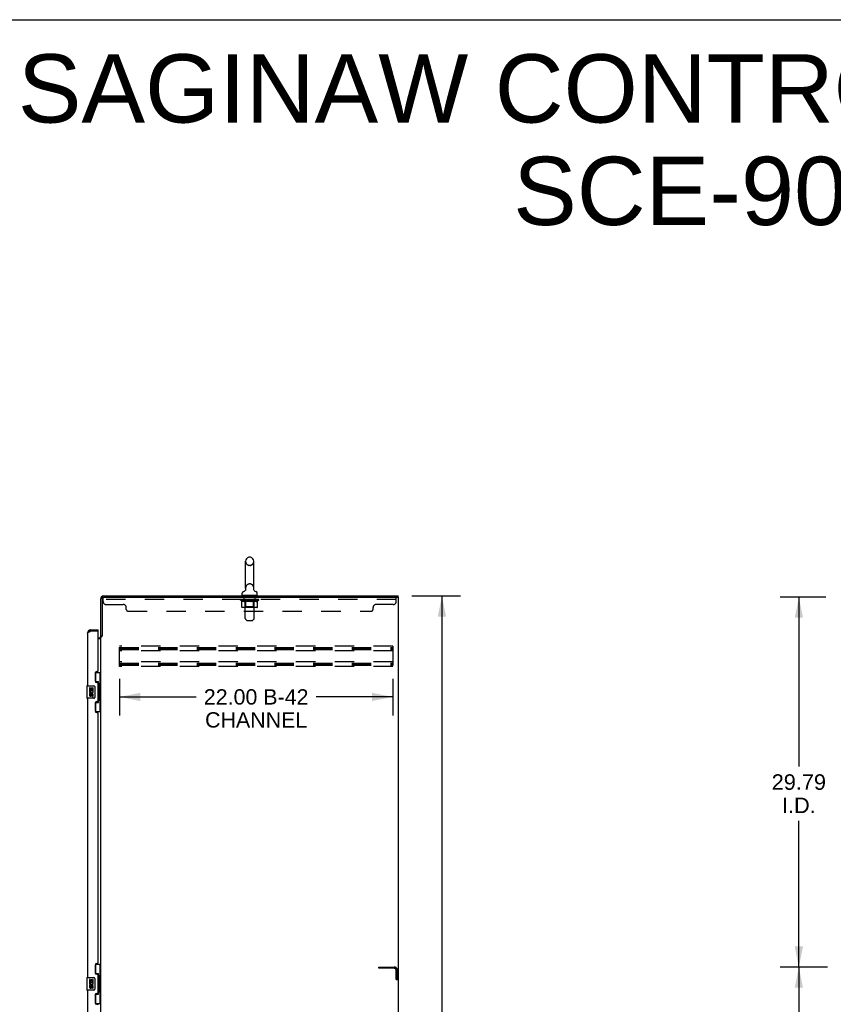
# Model space of a CAD drawing. Header units: inches. Extents: x 0 to 283, y 0 to 183.
# Tile 12 of 13: x 142 to 207, y 104 to 183. Entities that reach past the tile are written whole.
import ezdxf

# ---------------------------------------------------------------- set-up
doc = ezdxf.new("R2010")
doc.units = ezdxf.units.IN
doc.header["$LTSCALE"] = 15.583333
doc.header["$MEASUREMENT"] = 0
doc.linetypes.add('HIDDEN', pattern=[0.2, 0.1, -0.1])
doc.layers.get('0').update_dxf_attribs({"linetype": 'CONTINUOUS'})
for name, color, linetype in [('02___PRT_ALL_AXES', 7, 'CONTINUOUS'), ('DEFAULT_2', 8, 'HIDDEN'), ('DIMENSIONS', 7, 'CONTINUOUS')]:
    doc.layers.add(name, color=color, linetype=linetype)
doc.styles.get("Standard").update_dxf_attribs({"font": 'arial.ttf'})
doc.dimstyles.new('DIMSTYLE_1', dxfattribs={"dimtxt": 1.416667, "dimasz": 1.666667, "dimexe": 0.09, "dimexo": 0.07, "dimgap": 0.0425, "dimtad": 0, "dimtih": 1, "dimtoh": 1, "dimzin": 4, "dimdsep": 46, "dimtxsty": 'Standard', "dimblk": '_FILLED', "dimblk1": '_FILLED', "dimblk2": '_FILLED', "dimcen": 0.09, "dimazin": 1, "dimtfac": 1, "dimtdec": 3, "dimtofl": 0, "dimtmove": 0, "dimatfit": 3, "dimldrblk": '_FILLED', "dimfxl": 1, "dimtolj": 1, "dimtzin": 4, "dimarcsym": 0})
doc.dimstyles.new('DIMSTYLE_2', dxfattribs={"dimtxt": 1.233333, "dimasz": 1.666667, "dimexe": 0.09, "dimexo": 0.07, "dimgap": 0.037, "dimtad": 0, "dimtih": 1, "dimtoh": 1, "dimzin": 4, "dimdsep": 46, "dimtxsty": 'Standard', "dimblk": '_FILLED', "dimblk1": '_FILLED', "dimblk2": '_FILLED', "dimcen": 0.09, "dimazin": 1, "dimtfac": 1, "dimtdec": 3, "dimtofl": 0, "dimtmove": 0, "dimatfit": 3, "dimldrblk": '_FILLED', "dimfxl": 1, "dimtolj": 1, "dimtzin": 4, "dimarcsym": 0})
doc.dimstyles.new('DIMSTYLE_4', dxfattribs={"dimtxt": 1.25, "dimasz": 1.666667, "dimexe": 0.09, "dimexo": 0.07, "dimgap": 0.0375, "dimtad": 0, "dimtih": 1, "dimtoh": 1, "dimzin": 4, "dimdsep": 46, "dimtxsty": 'Standard', "dimblk": '_FILLED', "dimblk1": '_FILLED', "dimblk2": '_FILLED', "dimcen": 0.09, "dimazin": 1, "dimtfac": 1, "dimtdec": 3, "dimtofl": 0, "dimtmove": 0, "dimatfit": 3, "dimldrblk": '_FILLED', "dimfxl": 1, "dimtolj": 1, "dimtzin": 4, "dimarcsym": 0})

# ---------------------------------------------------------------- blocks, each defined once
blk = doc.blocks.new('_FILLED')
at = {"color": 0, "linetype": 'ByBlock'}
blk.add_solid([(0, 0), (-1, 0.2), (-1, -0.2)], dxfattribs=at)
blk = doc.blocks.new('*D2')
at = {"layer": 'DIMENSIONS', "color": 2, "linetype": 'Continuous'}
for p, q in [((173.246, 136.937), (177.179, 136.937)), ((175.679, 136.937), (175.679, 93.354)), ((175.679, 46.937), (175.679, 90.521)), ((173.246, 46.937), (177.179, 46.937))]:
    blk.add_line(p, q, dxfattribs=at)
at = {"layer": 'DIMENSIONS', "color": 2, "linetype": 'Continuous', "xscale": 1.6666666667, "yscale": 1.6666666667, "zscale": 1.6666666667}
for p, rotation in [((175.679, 136.937), 90), ((175.679, 46.937), 270)]:
    blk.add_blockref('_FILLED', p, dxfattribs=dict(at, rotation=rotation))
at = {"layer": 'DIMENSIONS', "color": 2, "linetype": 'Continuous', "insert": (175.679, 92.646), "char_height": 1.4167, "width": 4.95043, "attachment_point": 2, "line_spacing_factor": 0.9}
blk.add_mtext('90.00', dxfattribs=at)
blk = doc.blocks.new('*D3')
at = {"layer": 'DIMENSIONS', "color": 2, "linetype": 'Continuous'}
for p, q in [((149.715, 130.263), (149.715, 127.296)), ((171.715, 130.263), (171.715, 127.296)), ((149.715, 128.796), (155.887, 128.796)), ((171.715, 128.796), (165.542, 128.796))]:
    blk.add_line(p, q, dxfattribs=at)
at = {"layer": 'DIMENSIONS', "color": 2, "linetype": 'Continuous', "xscale": 1.6666666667, "yscale": 1.6666666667, "zscale": 1.6666666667, "rotation": 180}
blk.add_blockref('_FILLED', (149.715, 128.796), dxfattribs=at)
at = {"layer": 'DIMENSIONS', "color": 2, "linetype": 'Continuous', "xscale": 1.6666666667, "yscale": 1.6666666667, "zscale": 1.6666666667}
blk.add_blockref('_FILLED', (171.715, 128.796), dxfattribs=at)
at = {"layer": 'DIMENSIONS', "color": 2, "linetype": 'Continuous', "insert": (160.715, 129.413), "char_height": 1.2333, "width": 8.42243, "attachment_point": 2, "line_spacing_factor": 0.9}
blk.add_mtext('22.00 B-42\\PCHANNEL', dxfattribs=at)
blk = doc.blocks.new('*D9')
at = {"layer": 'DIMENSIONS', "color": 2, "linetype": 'Continuous'}
for p, q in [((206.744, 107.041), (202.931, 107.041)), ((204.431, 107.041), (204.431, 93.291)), ((204.431, 77.041), (204.431, 90.791)), ((206.744, 77.041), (202.931, 77.041))]:
    blk.add_line(p, q, dxfattribs=at)
at = {"layer": 'DIMENSIONS', "color": 2, "linetype": 'Continuous', "xscale": 1.6666666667, "yscale": 1.6666666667, "zscale": 1.6666666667}
for p, rotation in [((204.431, 107.041), 90), ((204.431, 77.041), 270)]:
    blk.add_blockref('_FILLED', p, dxfattribs=dict(at, rotation=rotation))
at = {"layer": 'DIMENSIONS', "color": 2, "linetype": 'Continuous', "insert": (204.431, 92.666), "char_height": 1.25, "width": 4.36803, "attachment_point": 2, "line_spacing_factor": 0.9}
blk.add_mtext('30.00', dxfattribs=at)
blk = doc.blocks.new('*D25')
at = {"layer": 'DIMENSIONS', "color": 2, "linetype": 'Continuous'}
for p, q in [((206.598, 136.833), (202.931, 136.833)), ((204.431, 136.833), (204.431, 123.187)), ((204.431, 107.041), (204.431, 118.812)), ((206.744, 107.041), (202.931, 107.041))]:
    blk.add_line(p, q, dxfattribs=at)
at = {"layer": 'DIMENSIONS', "color": 2, "linetype": 'Continuous', "xscale": 1.6666666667, "yscale": 1.6666666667, "zscale": 1.6666666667}
for p, rotation in [((204.431, 136.833), 90), ((204.431, 107.041), 270)]:
    blk.add_blockref('_FILLED', p, dxfattribs=dict(at, rotation=rotation))
at = {"layer": 'DIMENSIONS', "color": 2, "linetype": 'Continuous', "insert": (204.431, 122.562), "char_height": 1.25, "width": 4.36803, "attachment_point": 2, "line_spacing_factor": 0.9}
blk.add_mtext('29.79\\PI.D.', dxfattribs=at)

msp = doc.modelspace()

# ---------------------------------------------------------------- linework, layer by layer
at = {"color": 7, "linetype": 'Continuous'}
for p, q in [((0, 183.333), (283.333, 183.333)), ((159.859, 137.559), (159.859, 139.719)), ((160.232, 140.049), (160.155, 140.049)), ((160.528, 137.559), (160.528, 139.719)), ((159.802, 137.337), (159.798, 137.333)), ((160.519, 137.467), (160.519, 137.472)), ((160.519, 137.455), (160.519, 137.461)), ((160.52, 137.443), (160.519, 137.449)), ((160.522, 137.432), (160.521, 137.437)), ((160.527, 137.415), (160.525, 137.42)), ((160.529, 137.409), (160.527, 137.415)), ((160.531, 137.404), (160.529, 137.409)), ((159.584, 136.987), (159.584, 137.143)), ((159.599, 136.967), (159.599, 136.937)), ((160.789, 136.967), (159.599, 136.967)), ((160.789, 136.967), (160.789, 136.937)), ((160.804, 136.987), (160.804, 137.143)), ((172.194, 136.833), (172.079, 136.833)), ((172.142, 136.833), (172.142, 136.937)), ((172.194, 47.041), (172.194, 136.833)), ((147.382, 134.187), (147.382, 134.083)), ((147.99, 134.083), (147.97, 134.083)), ((147.99, 134.083), (147.99, 134.187)), ((148.298, 133.697), (148.194, 133.697)), ((147.753, 130.762), (148.194, 130.762)), ((147.79, 129.982), (147.79, 130.762)), ((148.155, 129.737), (148.155, 130.762)), ((147.076, 129.672), (147.076, 128.702)), ((147.091, 129.687), (147.631, 129.687)), ((147.73, 129.587), (147.73, 128.787)), ((147.79, 130.027), (148.017, 130.027)), ((148.017, 128.347), (148.017, 130.027)), ((148.054, 129.788), (148.054, 129.768)), ((148.054, 129.737), (148.054, 128.637)), ((148.176, 129.737), (148.054, 129.737)), ((148.176, 128.637), (148.176, 129.737)), ((147.631, 128.687), (147.091, 128.687)), ((148.176, 128.637), (148.054, 128.637)), ((148.054, 128.607), (148.054, 128.587)), ((148.155, 127.612), (148.155, 128.637)), ((147.79, 127.612), (147.79, 128.392)), ((147.79, 128.347), (148.017, 128.347)), ((147.753, 127.612), (148.194, 127.612)), ((147.753, 107.262), (148.194, 107.262)), ((147.79, 106.482), (147.79, 107.262)), ((148.155, 106.237), (148.155, 107.262)), ((147.79, 106.527), (148.017, 106.527)), ((148.017, 104.847), (148.017, 106.527)), ((148.054, 106.288), (148.054, 106.268)), ((147.076, 106.172), (147.076, 105.202)), ((147.091, 106.187), (147.631, 106.187)), ((147.73, 106.087), (147.73, 105.287)), ((148.054, 106.237), (148.054, 105.137)), ((148.176, 106.237), (148.054, 106.237)), ((148.176, 105.137), (148.176, 106.237)), ((147.631, 105.187), (147.091, 105.187)), ((147.79, 104.112), (147.79, 104.892)), ((147.79, 104.847), (148.017, 104.847)), ((148.176, 105.137), (148.054, 105.137)), ((148.054, 105.107), (148.054, 105.087)), ((148.155, 104.112), (148.155, 105.137)), ((147.753, 104.112), (148.194, 104.112))]:
    msp.add_line(p, q, dxfattribs=at)
at = {"color": 3, "linetype": 'Continuous'}
for p, q in [((148.194, 133.684), (148.194, 136.691)), ((148.298, 136.729), (148.298, 133.685)), ((148.402, 136.833), (172.079, 136.833)), ((148.44, 136.937), (172.142, 136.937)), ((172.142, 136.771), (172.142, 47.104)), ((147.35, 134.071), (147.382, 134.083)), ((147.382, 134.187), (147.99, 134.187)), ((147.97, 134.083), (147.382, 134.083)), ((147.99, 130.895), (147.99, 134.063)), ((147.136, 133.941), (147.136, 129.687)), ((147.99, 133.541), (148.051, 133.541)), ((147.99, 133.489), (148.194, 133.489)), ((148.194, 54.23), (148.194, 133.645)), ((148.194, 133.645), (148.268, 133.645)), ((147.93, 130.835), (147.87, 130.835)), ((147.74, 130.705), (147.74, 130.085)), ((147.87, 129.955), (147.93, 129.955)), ((147.99, 128.48), (147.99, 129.895)), ((147.136, 128.687), (147.136, 106.187)), ((147.74, 128.29), (147.74, 127.67)), ((147.93, 128.42), (147.87, 128.42)), ((147.87, 127.54), (147.93, 127.54)), ((147.99, 107.395), (147.99, 127.48)), ((147.74, 107.205), (147.74, 106.585)), ((147.93, 107.335), (147.87, 107.335)), ((147.87, 106.455), (147.93, 106.455)), ((147.99, 104.98), (147.99, 106.395)), ((147.136, 105.187), (147.136, 82.687)), ((147.74, 104.79), (147.74, 104.17)), ((147.93, 104.92), (147.87, 104.92)), ((147.87, 104.04), (147.93, 104.04))]:
    msp.add_line(p, q, dxfattribs=at)
at = {"color": 7, "linetype": 'Continuous'}
for points in [[(159.866, 137.495), (159.867, 137.49), (159.867, 137.484), (159.868, 137.478), (159.868, 137.472), (159.869, 137.467), (159.869, 137.461), (159.868, 137.455), (159.868, 137.449), (159.867, 137.443), (159.866, 137.438), (159.865, 137.432), (159.864, 137.426), (159.862, 137.421), (159.86, 137.415), (159.859, 137.41), (159.856, 137.404), (159.854, 137.399), (159.851, 137.394), (159.849, 137.388), (159.846, 137.383), (159.843, 137.378), (159.839, 137.374), (159.836, 137.369), (159.832, 137.364), (159.828, 137.36), (159.824, 137.356), (159.82, 137.352), (159.816, 137.348), (159.812, 137.344), (159.807, 137.34), (159.802, 137.337)], [(160.519, 137.478), (160.52, 137.484), (160.521, 137.49), (160.522, 137.495)], [(160.525, 137.42), (160.523, 137.426), (160.522, 137.432), (160.521, 137.437), (160.52, 137.443), (160.519, 137.449), (160.519, 137.455), (160.519, 137.461), (160.519, 137.467), (160.519, 137.472), (160.519, 137.478), (160.52, 137.484), (160.521, 137.49), (160.522, 137.495)], [(147.724, 129.623), (147.726, 129.618), (147.727, 129.612), (147.729, 129.606), (147.73, 129.6), (147.73, 129.594), (147.73, 129.587)], [(147.981, 129.926), (147.983, 129.93), (147.988, 129.938), (147.993, 129.946), (147.997, 129.953), (148.001, 129.96), (148.005, 129.967), (148.008, 129.973), (148.01, 129.978), (148.012, 129.983), (148.014, 129.988), (148.015, 129.992), (148.016, 129.996), (148.016, 130), (148.017, 130.004)], [(147.73, 128.787), (147.73, 128.781), (147.73, 128.775), (147.729, 128.769), (147.727, 128.763), (147.726, 128.757), (147.724, 128.751)], [(148.017, 128.371), (148.016, 128.374), (148.016, 128.378), (148.015, 128.382), (148.014, 128.386), (148.012, 128.391), (148.01, 128.396), (148.008, 128.402), (148.005, 128.408), (148.001, 128.414), (147.997, 128.421), (147.993, 128.428), (147.988, 128.436), (147.983, 128.445), (147.981, 128.448)], [(147.981, 106.426), (147.983, 106.43), (147.988, 106.438), (147.993, 106.446), (147.997, 106.453), (148.001, 106.46), (148.005, 106.467), (148.008, 106.473), (148.01, 106.478), (148.012, 106.483), (148.014, 106.488), (148.015, 106.492), (148.016, 106.496), (148.016, 106.5), (148.017, 106.504)], [(147.724, 106.123), (147.726, 106.118), (147.727, 106.112), (147.729, 106.106), (147.73, 106.1), (147.73, 106.094), (147.73, 106.087)], [(147.73, 105.287), (147.73, 105.281), (147.73, 105.275), (147.729, 105.269), (147.727, 105.263), (147.726, 105.257), (147.724, 105.251)], [(148.017, 104.871), (148.016, 104.874), (148.016, 104.878), (148.015, 104.882), (148.014, 104.886), (148.012, 104.891), (148.01, 104.896), (148.008, 104.902), (148.005, 104.908), (148.001, 104.914), (147.997, 104.921), (147.993, 104.928), (147.988, 104.936), (147.983, 104.945), (147.981, 104.948)]]:
    msp.add_lwpolyline(points, dxfattribs=at)
at = {"color": 3, "linetype": 'Continuous'}
for points in [[(147.136, 133.941), (147.136, 133.947), (147.138, 133.953), (147.14, 133.959), (147.144, 133.965), (147.149, 133.97), (147.154, 133.976), (147.161, 133.982), (147.169, 133.988), (147.177, 133.994), (147.186, 134), (147.197, 134.006), (147.208, 134.012), (147.22, 134.018), (147.232, 134.024), (147.245, 134.03), (147.259, 134.036), (147.273, 134.042), (147.288, 134.048)], [(147.288, 134.048), (147.303, 134.054), (147.318, 134.06), (147.334, 134.065), (147.35, 134.071)], [(148.268, 133.645), (148.27, 133.646), (148.272, 133.648), (148.274, 133.649), (148.275, 133.651), (148.277, 133.652), (148.278, 133.654), (148.279, 133.655), (148.28, 133.657), (148.281, 133.658), (148.282, 133.659), (148.283, 133.661), (148.283, 133.662), (148.284, 133.663)], [(148.284, 133.663), (148.286, 133.668), (148.287, 133.669), (148.288, 133.671), (148.289, 133.672), (148.29, 133.674), (148.291, 133.676), (148.292, 133.678), (148.293, 133.679), (148.295, 133.681), (148.296, 133.683), (148.298, 133.685)]]:
    msp.add_lwpolyline(points, dxfattribs=at)
at = {"color": 7, "linetype": 'Continuous'}
for centre, radius, start, end in [((160.194, 139.719), 0.334, 102.42838, 180), ((160.155, 139.892), 0.157, 90, 102.42838), ((160.232, 139.892), 0.157, 77.57162, 90), ((160.194, 139.719), 0.334, 0, 77.57162), ((159.741, 137.143), 0.157, 101.64783, 180), ((159.657, 137.548), 0.257, 281.64783, 311.97165), ((160.194, 137.559), 0.334, 180, 191.06973), ((160.194, 137.559), 0.334, 348.93027, 360), ((160.73, 137.548), 0.257, 228.02808, 258.35217), ((160.647, 137.143), 0.157, 0, 78.35217), ((159.604, 136.987), 0.02, 180, 263.07693), ((160.784, 136.987), 0.02, 276.92307, 360), ((147.382, 133.941), 0.142, 90, 131.33941), ((147.3, 133.797), 0.26, 87.37299, 90), ((147.091, 129.672), 0.015, 90, 180), ((147.631, 129.587), 0.1, 21.20502, 90), ((147.091, 128.702), 0.015, 180, 270), ((147.631, 128.787), 0.1, 270, 338.79459), ((147.091, 106.172), 0.015, 90, 180), ((147.631, 106.087), 0.1, 21.20502, 90), ((147.091, 105.202), 0.015, 180, 270), ((147.631, 105.287), 0.1, 270, 338.79459)]:
    msp.add_arc(centre, radius, start, end, dxfattribs=at)
at = {"color": 3, "linetype": 'Continuous'}
for centre, radius, start, end in [((148.44, 136.691), 0.246, 90, 180), ((148.402, 136.729), 0.104, 90, 180), ((172.079, 136.771), 0.0625, 0, 90), ((147.382, 133.941), 0.246, 90, 180), ((147.97, 134.063), 0.02, 0, 90), ((148.051, 133.684), 0.142, 270, 360), ((147.87, 130.705), 0.13, 90, 180), ((147.93, 130.895), 0.06, 270, 360), ((147.87, 130.085), 0.13, 180, 270), ((147.93, 129.895), 0.06, 0, 90), ((147.93, 128.48), 0.06, 270, 360), ((147.87, 128.29), 0.13, 90, 180), ((147.87, 127.67), 0.13, 180, 270), ((147.93, 127.48), 0.06, 0, 90), ((147.87, 107.205), 0.13, 90, 180), ((147.93, 107.395), 0.06, 270, 360), ((147.87, 106.585), 0.13, 180, 270), ((147.93, 106.395), 0.06, 0, 90), ((147.87, 104.79), 0.13, 90, 180), ((147.93, 104.98), 0.06, 270, 360), ((147.87, 104.17), 0.13, 180, 270), ((147.93, 103.98), 0.06, 0, 90)]:
    msp.add_arc(centre, radius, start, end, dxfattribs=at)
at = {"color": 7, "linetype": 'Continuous'}
for centre, start_param, end_param in [((147.949, 129.778), -1.51401, -0.699287), ((147.949, 129.778), -2.442306, -1.627583), ((147.949, 128.597), -1.51401, -0.699287), ((147.949, 128.597), -2.442306, -1.627583), ((147.949, 106.278), -1.51401, -0.699287), ((147.949, 106.278), -2.442306, -1.627583), ((147.949, 105.097), -1.51401, -0.699287), ((147.949, 105.097), -2.442306, -1.627583)]:
    msp.add_ellipse(centre, major_axis=(0, 0.18), ratio=0.579493, start_param=start_param, end_param=end_param, dxfattribs=at)
at = {"layer": '02___PRT_ALL_AXES', "color": 8, "linetype": 'HIDDEN'}
for p, q in [((159.756, 136.646), (159.756, 136.833)), ((160.631, 136.833), (159.756, 136.833)), ((160.631, 136.646), (159.756, 136.646)), ((160.631, 136.646), (160.631, 136.833))]:
    msp.add_line(p, q, dxfattribs=at)
at = {"layer": '02___PRT_ALL_AXES', "color": 7, "linetype": 'Continuous'}
for p, q in [((147.279, 129.533), (147.279, 129.303)), ((147.341, 129.533), (147.279, 129.533)), ((147.279, 129.303), (147.54, 129.303)), ((147.349, 129.267), (147.292, 129.292)), ((147.341, 129.366), (147.341, 129.533)), ((147.404, 129.366), (147.341, 129.366)), ((147.404, 129.502), (147.404, 129.366)), ((147.465, 129.502), (147.404, 129.502)), ((147.465, 129.366), (147.465, 129.502)), ((147.53, 129.366), (147.465, 129.366)), ((147.54, 129.303), (147.513, 129.284)), ((147.53, 129.533), (147.53, 129.366)), ((147.593, 129.533), (147.53, 129.533)), ((147.575, 129.303), (147.593, 129.303)), ((147.593, 129.303), (147.593, 129.533)), ((147.279, 129.072), (147.279, 128.936)), ((147.341, 129.072), (147.279, 129.072)), ((147.341, 128.936), (147.341, 129.072)), ((147.404, 128.978), (147.404, 128.936)), ((147.465, 128.915), (147.465, 128.984)), ((147.53, 128.978), (147.53, 128.841)), ((147.53, 128.841), (147.593, 128.841)), ((147.593, 128.841), (147.593, 128.978)), ((147.279, 106.033), (147.279, 105.803)), ((147.341, 106.033), (147.279, 106.033)), ((147.279, 105.803), (147.54, 105.803)), ((147.279, 105.572), (147.279, 105.436)), ((147.341, 105.572), (147.279, 105.572)), ((147.349, 105.767), (147.292, 105.792)), ((147.341, 105.866), (147.341, 106.033)), ((147.404, 105.866), (147.341, 105.866)), ((147.341, 105.436), (147.341, 105.572)), ((147.404, 106.002), (147.404, 105.866)), ((147.465, 106.002), (147.404, 106.002)), ((147.404, 105.478), (147.404, 105.436)), ((147.465, 105.866), (147.465, 106.002)), ((147.53, 105.866), (147.465, 105.866)), ((147.465, 105.415), (147.465, 105.484)), ((147.54, 105.803), (147.513, 105.784)), ((147.53, 106.033), (147.53, 105.866)), ((147.593, 106.033), (147.53, 106.033)), ((147.53, 105.478), (147.53, 105.341)), ((147.575, 105.803), (147.593, 105.803)), ((147.593, 105.803), (147.593, 106.033)), ((147.593, 105.341), (147.593, 105.478)), ((147.53, 105.341), (147.593, 105.341))]:
    msp.add_line(p, q, dxfattribs=at)
for centre, radius, start, end in [((147.436, 129.229), 0.157, 156.59665, 341.87913), ((147.436, 129.229), 0.0943, 156.59665, 35.11217), ((147.436, 129.229), 0.157, 25.73705, 27.8532), ((147.439, 129.229), 0.154, 341.41988, 26.19629), ((147.373, 128.936), 0.0943, 180, 248.67039), ((147.373, 128.936), 0.0943, 248.69989, 347.43379), ((147.373, 128.936), 0.0314, 180, 0.04847), ((147.499, 128.978), 0.0943, 0, 180), ((147.499, 128.973), 0.0362, 83.42855, 161.76278), ((147.499, 128.978), 0.0314, 0, 81.22946), ((147.436, 105.729), 0.157, 156.59665, 341.87913), ((147.436, 105.729), 0.0943, 156.59665, 35.11217), ((147.499, 105.478), 0.0943, 0, 180), ((147.499, 105.473), 0.0362, 83.42855, 161.76278), ((147.499, 105.478), 0.0314, 0, 81.22946), ((147.436, 105.729), 0.157, 25.73705, 27.8532), ((147.439, 105.729), 0.154, 341.41988, 26.19629), ((147.373, 105.436), 0.0943, 180, 248.67039), ((147.373, 105.436), 0.0943, 248.69989, 347.43379), ((147.373, 105.436), 0.0314, 180, 0.04847)]:
    msp.add_arc(centre, radius, start, end, dxfattribs=at)
at = {"layer": 'DEFAULT_2', "color": 8, "linetype": 'HIDDEN'}
for p, q in [((160.232, 139.389), (160.155, 139.389)), ((160.232, 137.889), (160.155, 137.889)), ((148.381, 136.488), (148.381, 136.833)), ((148.402, 136.833), (148.381, 136.833)), ((172.006, 136.646), (148.381, 136.646)), ((159.45, 136.599), (159.45, 136.645)), ((159.45, 136.645), (159.807, 136.645)), ((159.558, 136.523), (159.45, 136.599)), ((160.937, 136.599), (159.45, 136.599)), ((159.451, 136.645), (159.451, 136.651)), ((159.592, 136.649), (159.451, 136.651)), ((159.461, 136.645), (159.461, 136.653)), ((159.472, 136.642), (159.472, 136.646)), ((159.472, 136.642), (160.915, 136.642)), ((159.482, 136.642), (159.482, 136.646)), ((159.484, 136.642), (159.484, 136.646)), ((159.495, 136.645), (159.495, 136.653)), ((159.514, 136.642), (159.514, 136.646)), ((159.517, 136.642), (159.517, 136.646)), ((159.55, 136.645), (159.55, 136.653)), ((159.558, 136.043), (159.558, 136.523)), ((159.558, 136.523), (159.578, 136.51)), ((159.567, 136.642), (159.567, 136.646)), ((159.57, 136.642), (159.57, 136.646)), ((159.598, 136.498), (159.578, 136.51)), ((159.592, 136.645), (159.592, 136.649)), ((159.617, 136.488), (159.597, 136.498)), ((159.636, 136.48), (159.617, 136.488)), ((159.624, 136.645), (159.624, 136.653)), ((159.625, 136.642), (159.625, 136.645)), ((159.626, 136.642), (159.626, 136.645)), ((159.629, 136.642), (159.629, 136.645)), ((159.655, 136.473), (159.636, 136.48)), ((159.639, 136.642), (159.639, 136.646)), ((159.639, 136.642), (159.639, 136.645)), ((159.643, 136.642), (159.643, 136.646)), ((159.646, 136.642), (159.646, 136.646)), ((159.65, 136.642), (159.65, 136.645)), ((159.674, 136.468), (159.655, 136.473)), ((159.669, 136.642), (159.669, 136.645)), ((159.76, 136.468), (159.674, 136.468)), ((159.687, 136.642), (159.687, 136.645)), ((159.69, 136.642), (159.69, 136.648)), ((159.716, 136.645), (159.716, 136.653)), ((159.716, 136.642), (159.716, 136.645)), ((159.727, 136.642), (159.727, 136.646)), ((159.732, 136.642), (159.732, 136.646)), ((159.74, 136.642), (159.74, 136.645)), ((159.756, 136.642), (159.756, 136.65)), ((159.76, 136.468), (159.779, 136.473)), ((159.776, 136.642), (159.776, 136.645)), ((159.779, 136.642), (159.779, 136.645)), ((159.798, 136.48), (159.779, 136.473)), ((159.817, 136.488), (159.798, 136.48)), ((159.807, 136.642), (159.807, 136.645)), ((159.836, 136.498), (159.817, 136.488)), ((159.819, 136.967), (159.819, 136.937)), ((159.885, 136.645), (159.819, 136.645)), ((159.822, 136.645), (159.822, 136.653)), ((159.828, 136.047), (159.828, 136.595)), ((159.829, 135.122), (159.829, 136.937)), ((159.83, 136.642), (159.83, 136.646)), ((159.836, 136.642), (159.836, 136.646)), ((159.856, 136.51), (159.836, 136.498)), ((159.842, 136.642), (159.842, 136.651)), ((159.85, 136.642), (159.85, 136.645)), ((159.876, 136.523), (159.856, 136.51)), ((159.861, 136.642), (159.861, 136.645)), ((159.876, 136.043), (159.876, 136.523)), ((159.876, 136.523), (159.916, 136.51)), ((159.885, 136.642), (159.885, 136.645)), ((159.973, 136.645), (159.91, 136.645)), ((159.955, 136.498), (159.915, 136.51)), ((159.934, 136.642), (159.934, 136.645)), ((159.939, 136.645), (159.939, 136.653)), ((159.944, 136.642), (159.944, 136.646)), ((159.946, 136.642), (159.946, 136.652)), ((159.95, 136.642), (159.95, 136.646)), ((159.994, 136.488), (159.955, 136.498)), ((159.959, 136.642), (159.959, 136.646)), ((159.973, 136.642), (159.973, 136.645)), ((160.032, 136.48), (159.993, 136.488)), ((160.067, 136.645), (160.01, 136.645)), ((160.026, 136.642), (160.026, 136.645)), ((160.07, 136.473), (160.031, 136.48)), ((160.059, 136.645), (160.194, 136.653)), ((160.064, 136.645), (160.064, 136.653)), ((160.065, 136.653), (160.064, 136.653)), ((160.065, 136.646), (160.065, 136.653)), ((160.065, 136.642), (160.065, 136.646)), ((160.067, 136.642), (160.067, 136.645)), ((160.07, 136.642), (160.07, 136.646)), ((160.108, 136.468), (160.07, 136.473)), ((160.071, 136.642), (160.071, 136.646)), ((160.279, 136.468), (160.108, 136.468)), ((160.165, 136.645), (160.114, 136.645)), ((160.123, 136.642), (160.123, 136.645)), ((160.165, 136.642), (160.165, 136.645)), ((160.191, 136.646), (160.19, 136.646)), ((160.19, 136.642), (160.19, 136.646)), ((160.191, 136.642), (160.191, 136.646)), ((160.194, 136.645), (160.194, 136.653)), ((160.194, 136.653), (160.328, 136.645)), ((160.197, 136.642), (160.197, 136.646)), ((160.197, 136.642), (160.197, 136.646)), ((160.197, 136.646), (160.197, 136.646)), ((160.222, 136.642), (160.222, 136.645)), ((160.222, 136.645), (160.273, 136.645)), ((160.264, 136.642), (160.264, 136.645)), ((160.279, 136.468), (160.317, 136.473)), ((160.316, 136.642), (160.316, 136.646)), ((160.317, 136.642), (160.317, 136.646)), ((160.356, 136.48), (160.317, 136.473)), ((160.32, 136.642), (160.32, 136.645)), ((160.32, 136.645), (160.378, 136.645)), ((160.322, 136.646), (160.322, 136.653)), ((160.322, 136.653), (160.323, 136.653)), ((160.322, 136.642), (160.322, 136.646)), ((160.323, 136.645), (160.323, 136.653)), ((160.394, 136.488), (160.355, 136.48)), ((160.361, 136.642), (160.361, 136.645)), ((160.433, 136.498), (160.393, 136.488)), ((160.414, 136.642), (160.414, 136.645)), ((160.414, 136.645), (160.477, 136.645)), ((160.428, 136.642), (160.428, 136.646)), ((160.472, 136.51), (160.432, 136.498)), ((160.437, 136.642), (160.437, 136.646)), ((160.441, 136.642), (160.441, 136.652)), ((160.443, 136.642), (160.443, 136.646)), ((160.448, 136.645), (160.448, 136.653)), ((160.453, 136.642), (160.453, 136.645)), ((160.511, 136.523), (160.471, 136.51)), ((160.502, 136.642), (160.502, 136.645)), ((160.502, 136.645), (160.568, 136.645)), ((160.511, 136.043), (160.511, 136.523)), ((160.511, 136.523), (160.531, 136.51)), ((160.526, 136.642), (160.526, 136.645)), ((160.551, 136.498), (160.531, 136.51)), ((160.537, 136.642), (160.537, 136.645)), ((160.545, 136.642), (160.545, 136.651)), ((160.57, 136.488), (160.551, 136.498)), ((160.552, 136.642), (160.552, 136.646)), ((160.557, 136.642), (160.557, 136.646)), ((160.559, 135.122), (160.559, 136.937)), ((160.56, 136.047), (160.56, 136.595)), ((160.565, 136.645), (160.565, 136.653)), ((160.569, 136.967), (160.569, 136.937)), ((160.59, 136.48), (160.57, 136.488)), ((160.58, 136.642), (160.58, 136.645)), ((160.58, 136.645), (160.809, 136.645)), ((160.609, 136.473), (160.589, 136.48)), ((160.608, 136.642), (160.608, 136.645)), ((160.628, 136.468), (160.608, 136.473)), ((160.611, 136.642), (160.611, 136.645)), ((160.713, 136.468), (160.628, 136.468)), ((160.631, 136.642), (160.631, 136.65)), ((160.647, 136.642), (160.647, 136.645)), ((160.655, 136.642), (160.655, 136.646)), ((160.66, 136.642), (160.66, 136.646)), ((160.671, 136.645), (160.671, 136.653)), ((160.672, 136.642), (160.672, 136.645)), ((160.697, 136.642), (160.697, 136.648)), ((160.7, 136.642), (160.7, 136.645)), ((160.713, 136.468), (160.732, 136.473)), ((160.718, 136.642), (160.718, 136.645)), ((160.751, 136.48), (160.732, 136.473)), ((160.737, 136.642), (160.737, 136.645)), ((160.741, 136.642), (160.741, 136.646)), ((160.744, 136.642), (160.744, 136.646)), ((160.748, 136.642), (160.748, 136.646)), ((160.748, 136.642), (160.748, 136.645)), ((160.771, 136.488), (160.751, 136.48)), ((160.758, 136.642), (160.758, 136.645)), ((160.761, 136.642), (160.761, 136.645)), ((160.762, 136.642), (160.762, 136.645)), ((160.763, 136.645), (160.763, 136.653)), ((160.79, 136.498), (160.77, 136.488)), ((160.809, 136.51), (160.789, 136.498)), ((160.829, 136.523), (160.809, 136.51)), ((160.817, 136.642), (160.817, 136.646)), ((160.82, 136.642), (160.82, 136.646)), ((160.829, 136.523), (160.937, 136.599)), ((160.829, 136.043), (160.829, 136.523)), ((160.837, 136.645), (160.837, 136.653)), ((160.871, 136.642), (160.871, 136.646)), ((160.873, 136.642), (160.873, 136.646)), ((160.892, 136.645), (160.892, 136.653)), ((160.904, 136.642), (160.904, 136.646)), ((160.905, 136.642), (160.905, 136.646)), ((160.915, 136.642), (160.915, 136.646)), ((160.926, 136.645), (160.926, 136.653)), ((160.937, 136.599), (160.937, 136.653)), ((172.006, 136.488), (172.006, 136.833)), ((148.631, 136.238), (150.006, 136.238)), ((150.256, 135.833), (150.256, 135.988)), ((150.381, 135.708), (170.006, 135.708)), ((160.779, 136), (159.608, 136)), ((159.828, 136.047), (159.781, 136)), ((160.56, 136.047), (159.828, 136.047)), ((160.486, 136), (160.489, 136)), ((160.495, 136.003), (160.498, 136.005)), ((160.498, 136.005), (160.501, 136.008)), ((160.56, 136.047), (160.606, 136)), ((170.131, 135.833), (170.131, 135.988)), ((171.756, 136.238), (170.381, 136.238)), ((159.929, 134.98), (159.858, 135.051)), ((160, 134.95), (160.387, 134.95)), ((160.458, 134.98), (160.529, 135.051)), ((149.715, 131.25), (149.715, 132.875)), ((171.715, 132.875), (149.715, 132.875)), ((149.715, 132.771), (171.715, 132.771)), ((149.715, 132.681), (171.715, 132.681)), ((149.715, 132.604), (171.715, 132.604)), ((171.715, 132.5), (149.715, 132.5)), ((171.715, 132.875), (171.715, 131.25)), ((171.715, 131.625), (149.715, 131.625)), ((149.715, 131.521), (171.715, 131.521)), ((149.715, 131.431), (171.715, 131.431)), ((149.715, 131.354), (171.715, 131.354)), ((171.715, 131.25), (149.715, 131.25)), ((170.59, 106.937), (170.59, 107.041)), ((170.59, 107.041), (171.843, 107.041)), ((171.843, 106.937), (170.59, 106.937)), ((171.986, 106.041), (171.986, 106.795)), ((172.09, 106.041), (172.09, 106.795)), ((171.986, 106.041), (172.09, 106.041))]:
    msp.add_line(p, q, dxfattribs=at)
for points in [[(159.608, 136), (159.602, 136), (159.596, 136.001), (159.59, 136.003), (159.584, 136.005), (159.579, 136.008), (159.574, 136.012), (159.57, 136.016), (159.566, 136.02), (159.562, 136.026), (159.56, 136.031), (159.558, 136.037), (159.558, 136.043)], [(159.901, 136), (159.898, 136), (159.895, 136.001), (159.892, 136.003), (159.889, 136.005), (159.886, 136.008), (159.884, 136.012), (159.882, 136.016), (159.88, 136.02), (159.878, 136.026), (159.877, 136.031), (159.876, 136.037), (159.876, 136.043)], [(160.489, 136), (160.492, 136.001), (160.495, 136.003)], [(160.501, 136.008), (160.503, 136.012), (160.506, 136.016), (160.508, 136.02), (160.509, 136.026)], [(160.503, 136.012), (160.506, 136.016), (160.508, 136.02)], [(160.509, 136.026), (160.51, 136.031), (160.511, 136.037), (160.511, 136.043)], [(160.51, 136.031), (160.511, 136.037), (160.511, 136.043)], [(160.779, 136), (160.785, 136), (160.791, 136.001), (160.797, 136.003), (160.803, 136.005), (160.808, 136.008), (160.813, 136.012), (160.818, 136.016), (160.822, 136.02), (160.825, 136.026), (160.827, 136.031), (160.829, 136.037), (160.829, 136.043)]]:
    msp.add_lwpolyline(points, dxfattribs=at)
for centre, radius, start, end in [((160.194, 139.719), 0.334, 180, 257.57162), ((160.194, 139.719), 0.334, 282.42838, 360), ((160.155, 139.546), 0.157, 257.57162, 270), ((160.232, 139.546), 0.157, 270, 282.42838), ((160.194, 137.559), 0.334, 102.42838, 180), ((160.155, 137.732), 0.157, 90, 102.42838), ((160.232, 137.732), 0.157, 77.57162, 90), ((160.194, 137.559), 0.334, 0, 77.57162), ((148.631, 136.488), 0.25, 180, 270), ((159.604, 136.987), 0.02, 263.07693, 270), ((159.781, 136.595), 0.0466, 0, 89.99999), ((159.799, 136.937), 0.03, 0, 90), ((160.589, 136.937), 0.03, 90, 180), ((160.606, 136.595), 0.0466, 90.00001, 180), ((160.784, 136.987), 0.02, 270, 276.92307), ((171.756, 136.488), 0.25, 270, 360), ((150.006, 135.988), 0.25, 0, 90), ((150.381, 135.833), 0.125, 180, 270), ((170.006, 135.833), 0.125, 270, 360), ((170.381, 135.988), 0.25, 90, 180), ((159.929, 135.122), 0.1, 180, 225), ((160, 135.05), 0.1, 225, 270), ((160.387, 135.05), 0.1, 270, 315), ((160.459, 135.122), 0.1, 315, 360), ((171.843, 106.795), 0.246, 0, 90), ((171.843, 106.795), 0.142, 0, 90)]:
    msp.add_arc(centre, radius, start, end, dxfattribs=at)
for centre, major_axis, ratio, start_param, end_param in [((160.194, 136.653), (0.743, 0.008), 0.059247, 9.249624, 9.431866), ((160.194, 136.653), (0.744, 0), 0.060167, -3.084065, -2.96706), ((159.398, 136.639), (0.232, 0.002), 0.059247, 0.251393, 1.295349), ((160.194, 136.653), (0.743, 0.015), 0.056515, 2.79136, 2.965893), ((159.479, 136.639), (0.232, -0.002), 0.059247, 0.601702, 1.645657), ((160.194, 136.653), (0.743, -0.008), 0.059247, -2.966439, -2.791906), ((159.398, 136.632), (0.232, 0.005), 0.056515, 1.199244, 1.294804), ((159.479, 136.632), (0.232, 0), 0.060167, 1.549477, 1.645036), ((159.427, 136.632), (0.232, 0.002), 0.059247, 1.16236, 1.374323), ((159.483, 136.634), (0.192, 0.002), 0.059247, 1.051627, 1.625044), ((159.459, 136.634), (0.192, 0.004), 0.056515, 0.876548, 1.449966), ((159.527, 136.634), (0.192, 0), 0.060167, 1.226781, 1.800198), ((159.394, 136.639), (0.232, 0.005), 0.056515, 0.076315, 1.120271), ((160.194, 136.653), (0.743, 0.022), 0.052059, 2.616423, 2.790956), ((159.552, 136.639), (0.232, -0.005), 0.056515, 0.77678, 1.820736), ((160.194, 136.653), (0.743, -0.015), 0.056515, -2.79136, -2.616827), ((159.394, 136.632), (0.232, 0.007), 0.052059, 1.024308, 1.119867), ((159.552, 136.632), (0.232, -0.002), 0.059247, 1.724631, 1.82019), ((159.459, 136.634), (0.192, 0.006), 0.052059, 0.701611, 1.275029), ((159.592, 136.634), (0.192, -0.002), 0.059247, 1.401935, 1.975352), ((160.194, 136.653), (0.743, 0.029), 0.046022, 2.441677, 2.61621), ((159.645, 136.639), (0.232, -0.007), 0.052059, 0.951717, 1.995673), ((159.414, 136.639), (0.232, 0.007), 0.052059, -0.098622, 0.945334), ((160.194, 136.653), (0.743, -0.022), 0.052059, -2.616423, -2.441891), ((159.414, 136.632), (0.232, 0.009), 0.046022, 0.849561, 0.945121), ((159.645, 136.632), (0.232, -0.005), 0.056515, 1.899709, 1.995269), ((159.48, 136.634), (0.192, 0.007), 0.046022, 0.526865, 1.100283), ((159.675, 136.634), (0.192, -0.004), 0.056515, 1.577013, 2.150431), ((159.427, 136.639), (0.232, 0), 0.060167, 0.426548, 0.780915), ((160.194, 136.653), (0.743, 0.034), 0.038593, 2.267147, 2.44168), ((159.755, 136.639), (0.232, -0.009), 0.046022, 1.126463, 2.170419), ((159.458, 136.639), (0.232, 0.009), 0.046022, -0.273368, 0.770588), ((160.194, 136.653), (0.743, -0.029), 0.046022, -2.441677, -2.267144), ((159.458, 136.632), (0.232, 0.011), 0.038593, 0.675031, 0.77059), ((159.755, 136.632), (0.232, -0.007), 0.052059, 2.074646, 2.170205), ((159.523, 136.634), (0.192, 0.009), 0.038593, 0.352335, 0.925752), ((159.774, 136.634), (0.192, -0.006), 0.052059, 1.75195, 2.325367), ((160.194, 136.653), (0.743, 0.039), 0.030002, 2.09283, 2.267363), ((159.877, 136.639), (0.232, -0.011), 0.038593, 1.300994, 2.344949), ((159.524, 136.639), (0.232, 0.011), 0.038593, -0.447899, 0.596057), ((160.194, 136.653), (0.743, -0.034), 0.038593, -2.267147, -2.092614), ((159.524, 136.632), (0.232, 0.012), 0.030002, 0.500714, 0.596274), ((159.877, 136.632), (0.232, -0.009), 0.046022, 2.249392, 2.344952), ((159.587, 136.634), (0.192, 0.01), 0.030002, 0.178018, 0.751436), ((159.886, 136.634), (0.192, -0.007), 0.046022, 1.926696, 2.500114), ((159.61, 136.639), (0.232, 0.012), 0.030002, -0.622215, 0.421741), ((160.194, 136.653), (0.743, 0.042), 0.020513, 1.918702, 2.093235), ((160.01, 136.639), (0.232, -0.012), 0.030002, 1.47531, 2.519266), ((160.194, 136.653), (0.743, -0.039), 0.030002, -2.09283, -1.918297), ((159.61, 136.632), (0.232, 0.013), 0.020513, 0.326586, 0.422146), ((160.01, 136.632), (0.232, -0.011), 0.038593, 2.423923, 2.519482), ((159.669, 136.634), (0.192, 0.011), 0.020513, 0.00389, 0.577307), ((160.007, 136.634), (0.192, -0.009), 0.038593, 2.101227, 2.674644), ((159.715, 136.639), (0.232, 0.013), 0.020513, -0.796343, 0.247613), ((160.194, 136.653), (0.743, 0.044), 0.010411, 1.744712, 1.919245), ((160.148, 136.639), (0.232, -0.013), 0.020513, 1.649438, 2.693394), ((160.194, 136.653), (0.743, -0.042), 0.020513, -1.918702, -1.744169), ((159.715, 136.632), (0.232, 0.014), 0.010411, 0.152596, 0.248156), ((160.148, 136.632), (0.232, -0.012), 0.030002, 2.598239, 2.693799), ((159.767, 136.634), (0.192, 0.011), 0.010411, 6.113086, 6.686503), ((160.134, 136.634), (0.192, -0.01), 0.030002, 2.275543, 2.848961), ((159.833, 136.639), (0.232, 0.014), 0.010411, -0.970333, -0.000837), ((160.288, 136.639), (0.232, -0.014), 0.010411, 1.823428, 2.867384), ((160.194, 136.653), (0.743, -0.044), 0.010411, -1.744712, -1.570179), ((160.288, 136.632), (0.232, -0.013), 0.020513, 2.772368, 2.867927), ((160.262, 136.634), (0.192, -0.011), 0.020513, 2.449671, 3.023089), ((160.1, 136.639), (0.232, 0.014), 0.010411, 0.274209, 1.318165), ((159.998, 136.634), (0.192, 0.011), 0.010411, -0.000452, 0.517932), ((159.963, 136.632), (0.232, 0.014), 0.010411, 0.099676, 0.195236), ((160.194, 136.653), (0.743, 0.044), 0.010411, -1.571413, -1.39688), ((160.424, 136.632), (0.232, -0.014), 0.010411, 2.946357, 3.041917), ((160.389, 136.634), (0.192, -0.011), 0.010411, 2.623661, 3.142044), ((160.239, 136.639), (0.232, 0.013), 0.020513, 0.448199, 1.492154), ((160.125, 136.634), (0.192, 0.011), 0.020513, 0.118504, 0.691921), ((160.1, 136.632), (0.232, 0.013), 0.020513, 0.273666, 0.369225), ((160.554, 136.639), (0.232, -0.014), 0.010411, -3.140756, -2.17126), ((160.194, 136.653), (0.743, 0.042), 0.020513, -1.397424, -1.222891), ((160.194, 136.653), (0.743, -0.044), 0.010411, 1.222347, 1.39688), ((160.377, 136.639), (0.232, 0.012), 0.030002, 0.622327, 1.666283), ((160.253, 136.634), (0.192, 0.01), 0.030002, 0.292632, 0.86605), ((160.62, 136.634), (0.192, -0.011), 0.010411, 2.738275, 3.311692), ((160.673, 136.639), (0.232, -0.013), 0.020513, 2.89398, 3.937936), ((160.239, 136.632), (0.232, 0.012), 0.030002, 0.447794, 0.543354), ((160.673, 136.632), (0.232, -0.014), 0.010411, 2.893437, 2.988996), ((160.194, 136.653), (0.743, 0.039), 0.030002, -1.223295, -1.048762), ((160.194, 136.653), (0.743, -0.042), 0.020513, 1.048358, 1.222891), ((160.51, 136.639), (0.232, 0.011), 0.038593, 0.796643, 1.840599), ((160.38, 136.634), (0.192, 0.009), 0.038593, 0.466948, 1.040366), ((160.718, 136.634), (0.192, -0.011), 0.020513, 2.564285, 3.137703), ((160.777, 136.639), (0.232, -0.012), 0.030002, 2.719852, 3.763807), ((160.633, 136.639), (0.232, 0.009), 0.046022, 0.971174, 2.01513), ((160.377, 136.632), (0.232, 0.011), 0.038593, 0.62211, 0.71767), ((160.777, 136.632), (0.232, -0.013), 0.020513, 2.719447, 2.815007), ((160.194, 136.653), (0.743, 0.034), 0.038593, -1.048979, -0.874446), ((160.194, 136.653), (0.743, -0.039), 0.030002, 0.874229, 1.048762), ((160.501, 136.634), (0.192, 0.007), 0.046022, 0.641479, 1.214897), ((160.742, 136.639), (0.232, 0.007), 0.052059, 1.14592, 2.189876), ((160.8, 136.634), (0.192, -0.01), 0.030002, 2.390157, 2.963574), ((160.863, 136.639), (0.232, -0.011), 0.038593, 2.545535, 3.589491), ((160.613, 136.634), (0.192, 0.006), 0.052059, 0.816225, 1.389643), ((160.51, 136.632), (0.232, 0.009), 0.046022, 0.796641, 0.892201), ((160.863, 136.632), (0.232, -0.012), 0.030002, 2.545319, 2.640878), ((160.835, 136.639), (0.232, 0.005), 0.056515, 1.320857, 2.364813), ((160.194, 136.653), (0.743, 0.029), 0.046022, -0.874448, -0.699915), ((160.194, 136.653), (0.743, -0.034), 0.038593, 0.699913, 0.874446), ((160.864, 136.634), (0.192, -0.009), 0.038593, 2.21584, 2.789258), ((160.929, 136.639), (0.232, -0.009), 0.046022, 2.371005, 3.41496), ((160.712, 136.634), (0.192, 0.004), 0.056515, 0.991162, 1.564579), ((160.909, 136.639), (0.232, 0.002), 0.059247, 1.495935, 2.539891), ((160.973, 136.639), (0.232, -0.007), 0.052059, 2.196258, 3.240214), ((160.907, 136.634), (0.192, -0.007), 0.046022, 2.04131, 2.614727), ((160.633, 136.632), (0.232, 0.007), 0.052059, 0.971387, 1.066947), ((160.929, 136.632), (0.232, -0.011), 0.038593, 2.371002, 2.466562), ((160.96, 136.639), (0.232, 0), 0.060167, 1.671089, 2.715045), ((160.993, 136.639), (0.232, -0.005), 0.056515, 2.021322, 3.065278), ((160.194, 136.653), (0.743, 0.022), 0.052059, -0.699702, -0.525169), ((160.194, 136.653), (0.743, -0.029), 0.046022, 0.525382, 0.699915), ((160.795, 136.634), (0.192, 0.002), 0.059247, 1.16624, 1.739658), ((160.989, 136.639), (0.232, -0.002), 0.059247, 1.846243, 2.890199), ((160.929, 136.634), (0.192, -0.006), 0.052059, 1.866564, 2.439981), ((160.86, 136.634), (0.192, 0), 0.060167, 1.341394, 1.914812), ((160.928, 136.634), (0.192, -0.004), 0.056515, 1.691627, 2.265045), ((160.905, 136.634), (0.192, -0.002), 0.059247, 1.516549, 2.089966), ((160.742, 136.632), (0.232, 0.005), 0.056515, 1.146324, 1.241883), ((160.973, 136.632), (0.232, -0.009), 0.046022, 2.196472, 2.292031), ((160.194, 136.653), (0.743, 0.015), 0.056515, -0.524765, -0.350233), ((160.194, 136.653), (0.743, -0.022), 0.052059, 0.350636, 0.525169), ((160.835, 136.632), (0.232, 0.002), 0.059247, 1.321402, 1.416962), ((160.993, 136.632), (0.232, -0.007), 0.052059, 2.021726, 2.117285), ((160.194, 136.653), (0.743, 0.008), 0.059247, -0.349687, -0.175154), ((160.194, 136.653), (0.743, -0.015), 0.056515, 0.1757, 0.350233), ((160.909, 136.632), (0.232, 0), 0.060167, 1.496556, 1.592116), ((160.989, 136.632), (0.232, -0.005), 0.056515, 1.846789, 1.942348), ((160.96, 136.632), (0.232, -0.002), 0.059247, 1.67171, 1.76727), ((160.194, 136.653), (0.744, 0), 0.060167, -0.174533, 0), ((160.194, 136.653), (0.743, -0.008), 0.059247, 0.000621, 0.175154)]:
    msp.add_ellipse(centre, major_axis=major_axis, ratio=ratio, start_param=start_param, end_param=end_param, dxfattribs=at)

# ---------------------------------------------------------------- texts
at = {"layer": 'DIMENSIONS', "color": 2, "linetype": 'Continuous', "insert": (211.095, 180.548), "char_height": 5.5, "width": 138.91078, "attachment_point": 2, "line_spacing_factor": 0.9}
msp.add_mtext('SAGINAW CONTROL & ENGINEERING\\PSCE-904824FSD', dxfattribs=at)

# ---------------------------------------------------------------- dimensions: what is measured, and where the dimension line sits
at = {"layer": 'DIMENSIONS', "color": 2, "linetype": 'Continuous'}
for base, p1, p2, dimstyle, picture, middle in [((175.679, 136.937), (173.176, 46.937), (173.176, 136.937), 'DIMSTYLE_1', '*D2', (175.673, 91.929)), ((204.431, 107.041), (206.814, 77.041), (206.814, 107.041), 'DIMSTYLE_4', '*D9', (204.428, 92.034))]:
    dim = msp.add_linear_dim(base=base, p1=p1, p2=p2, angle=90, dimstyle=dimstyle, dxfattribs=at)
    dim.commit()
    dim.dimension.update_dxf_attribs({"geometry": picture, "text_midpoint": middle, "dimtype": 160})
dim = msp.add_linear_dim(base=(204.431, 136.833), p1=(206.814, 107.041), p2=(206.668, 136.833), angle=90, text='<>\\PI.D.', dimstyle='DIMSTYLE_4', dxfattribs=at)
dim.commit()
dim.dimension.update_dxf_attribs({"geometry": '*D25', "text_midpoint": (204.431, 121), "dimtype": 160})
dim = msp.add_linear_dim(base=(171.715, 128.796), p1=(149.715, 127.226), p2=(171.715, 127.226), text='<> B-42\\PCHANNEL', dimstyle='DIMSTYLE_2', dxfattribs=at)
dim.commit()
dim.dimension.update_dxf_attribs({"geometry": '*D3', "text_midpoint": (160.715, 127.871), "dimtype": 160})

doc.saveas('drawing.dxf')
